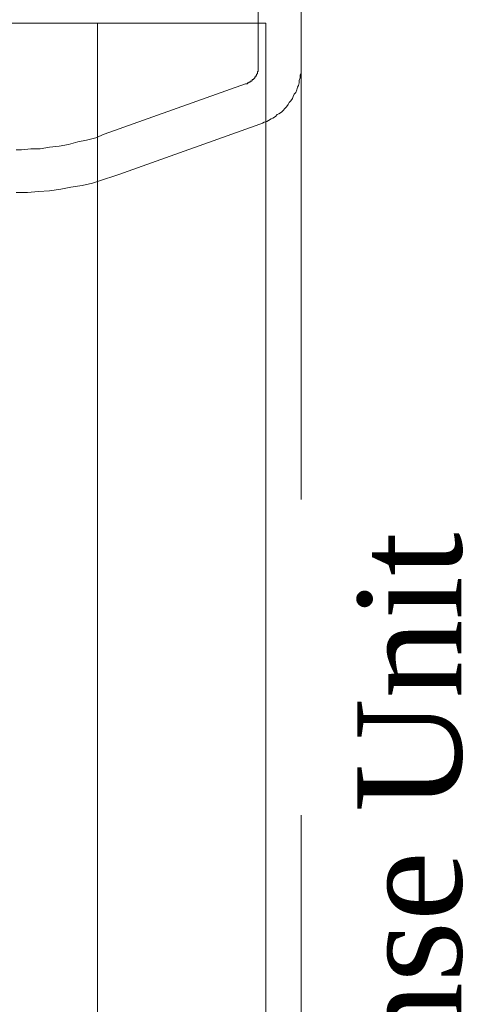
# Model space of a CAD drawing. Extents: x 3940905 to 4145695, y 925352 to 1109797.
# Tile 31 of 256: x 3946925 to 3947189, y 1100326 to 1100911. Entities that reach past the tile are written whole.
import ezdxf

# ---------------------------------------------------------------- set-up
doc = ezdxf.new("R2010")
doc.units = 0
doc.header["$LTSCALE"] = 750
doc.header["$MEASUREMENT"] = 0
doc.layers.add('CKD Equipments', color=252, linetype='CONTINUOUS', lineweight=0)
doc.layers.add('TEXT', color=7, linetype='CONTINUOUS')
doc.styles.add('TXT1', font='times.ttf')

msp = doc.modelspace()

# ---------------------------------------------------------------- linework, layer by layer
at = {"layer": 'CKD Equipments', "color": 252}
for p, q in [((3947066.89, 1101565.11), (3947066.89, 1100882.29)), ((3947092.33, 1100882.29), (3947092.33, 1101565.11)), ((3947066.89, 1100880.76), (3947066.38, 1100880.25)), ((3947066.38, 1100880.25), (3947066.38, 1100879.74)), ((3947066.38, 1100879.74), (3947066.38, 1100879.23)), ((3947066.89, 1100882.29), (3947066.89, 1100881.78)), ((3947066.89, 1100881.78), (3947066.89, 1100881.27)), ((3947066.89, 1100881.27), (3947066.89, 1100880.76)), ((3947091.82, 1100878.22), (3947092.33, 1100879.74)), ((3947092.33, 1100881.27), (3947092.33, 1100882.29)), ((3947092.33, 1100879.74), (3947092.33, 1100881.27)), ((3947060.78, 1100873.64), (3947060.28, 1100873.13)), ((3947061.29, 1100873.64), (3947060.78, 1100873.64)), ((3947061.8, 1100874.15), (3947061.29, 1100874.15)), ((3947061.29, 1100874.15), (3947061.29, 1100873.64)), ((3947062.31, 1100874.66), (3947061.8, 1100874.15)), ((3947062.82, 1100874.66), (3947062.31, 1100874.66)), ((3947063.33, 1100875.16), (3947062.82, 1100874.66)), ((3947063.84, 1100875.67), (3947063.33, 1100875.67)), ((3947063.33, 1100875.67), (3947063.33, 1100875.16)), ((3947064.35, 1100876.18), (3947063.84, 1100875.67)), ((3947064.85, 1100876.69), (3947064.35, 1100876.18)), ((3947065.36, 1100877.2), (3947064.85, 1100877.2)), ((3947064.85, 1100877.2), (3947064.85, 1100876.69)), ((3947065.87, 1100878.22), (3947065.36, 1100877.71)), ((3947065.36, 1100877.71), (3947065.36, 1100877.2)), ((3947066.38, 1100879.23), (3947065.87, 1100878.73)), ((3947065.87, 1100878.73), (3947065.87, 1100878.22)), ((3947090.8, 1100872.11), (3947091.31, 1100873.64)), ((3947091.31, 1100875.16), (3947091.82, 1100876.69)), ((3947091.31, 1100873.64), (3947091.31, 1100875.16)), ((3947091.82, 1100876.69), (3947091.82, 1100878.22)), ((3947059.26, 1100873.13), (3946975.3, 1100843.11)), ((3947059.77, 1100873.13), (3947059.26, 1100873.13)), ((3947060.28, 1100873.13), (3947059.77, 1100873.13)), ((3947088.26, 1100867.02), (3947089.28, 1100868.04)), ((3947089.28, 1100868.04), (3947089.79, 1100869.57)), ((3947089.79, 1100869.57), (3947090.3, 1100871.09)), ((3947090.3, 1100871.09), (3947090.8, 1100872.11)), ((3947084.7, 1100860.92), (3947085.21, 1100861.93)), ((3947085.21, 1100861.93), (3947086.22, 1100862.95)), ((3947086.22, 1100862.95), (3947087.24, 1100864.48)), ((3947087.24, 1100864.48), (3947087.75, 1100865.5)), ((3947087.75, 1100865.5), (3947088.26, 1100867.02)), ((3947079.1, 1100855.32), (3947080.63, 1100856.34)), ((3947080.63, 1100856.34), (3947081.65, 1100857.36)), ((3947081.65, 1100857.36), (3947082.66, 1100858.37)), ((3947082.66, 1100858.37), (3947083.68, 1100859.39)), ((3947083.68, 1100859.39), (3947084.7, 1100860.92)), ((3947069.43, 1100849.72), (3947070.45, 1100850.23)), ((3947070.45, 1100850.23), (3947071.98, 1100850.74)), ((3947071.98, 1100850.74), (3947073, 1100851.25)), ((3947073, 1100851.25), (3947074.52, 1100852.27)), ((3947074.52, 1100852.27), (3947075.54, 1100852.78)), ((3947075.54, 1100852.78), (3947077.07, 1100853.79)), ((3947077.07, 1100853.79), (3947078.08, 1100854.81)), ((3947078.08, 1100854.81), (3947079.1, 1100855.32)), ((3946983.95, 1100819.19), (3947067.91, 1100849.21)), ((3947067.91, 1100849.21), (3947069.43, 1100849.72)), ((3946959.53, 1100838.53), (3946953.93, 1100837)), ((3946964.62, 1100839.55), (3946959.53, 1100838.53)), ((3946970.22, 1100841.07), (3946964.62, 1100839.55)), ((3946975.3, 1100843.11), (3946970.22, 1100841.07)), ((3946925.95, 1100833.95), (3946922.9, 1100833.95)), ((3946931.55, 1100834.46), (3946925.95, 1100833.95)), ((3946937.14, 1100834.46), (3946931.55, 1100834.46)), ((3946942.74, 1100835.48), (3946937.14, 1100834.46)), ((3946948.34, 1100835.99), (3946942.74, 1100835.48)), ((3946953.93, 1100837), (3946948.34, 1100835.99)), ((3946968.18, 1100814.11), (3946974.79, 1100816.14)), ((3946974.79, 1100816.14), (3946980.9, 1100818.18)), ((3946980.9, 1100818.18), (3946983.95, 1100819.19)), ((3946936.13, 1100809.02), (3946942.74, 1100809.53)), ((3946942.74, 1100809.53), (3946949.35, 1100810.54)), ((3946949.35, 1100810.54), (3946955.46, 1100811.56)), ((3946955.46, 1100811.56), (3946962.07, 1100812.58)), ((3946962.07, 1100812.58), (3946968.18, 1100814.11)), ((3946922.9, 1100808.51), (3946929.51, 1100808.51)), ((3946929.51, 1100808.51), (3946936.13, 1100809.02))]:
    msp.add_line(p, q, dxfattribs=at)
at = {"layer": 'CKD Equipments', "color": 252, "true_color": 0x989898}
for p, q in [((3947071.47, 1100909.25), (3946331.15, 1100909.25)), ((3946971.23, 1099702.86), (3946971.23, 1100909.25)), ((3947071.47, 1099702.86), (3947071.47, 1100909.25))]:
    msp.add_line(p, q, dxfattribs=at)
at = {"layer": 'CKD Equipments', "color": 1, "true_color": 0xff0000}
for p, q in [((3947092.33, 1100625.85), (3947092.33, 1100913.32)), ((3947092.33, 1100151.12), (3947092.33, 1100438.09))]:
    msp.add_line(p, q, dxfattribs=at)

# ---------------------------------------------------------------- texts
at = {"layer": 'TEXT', "insert": (3947125.85, 1100047.45), "char_height": 61.9627, "width": 1062.3243, "attachment_point": 1, "rotation": 90, "style": 'TXT1'}
msp.add_mtext('Pre-Rinse Unit', dxfattribs=at)

doc.saveas('drawing.dxf')
